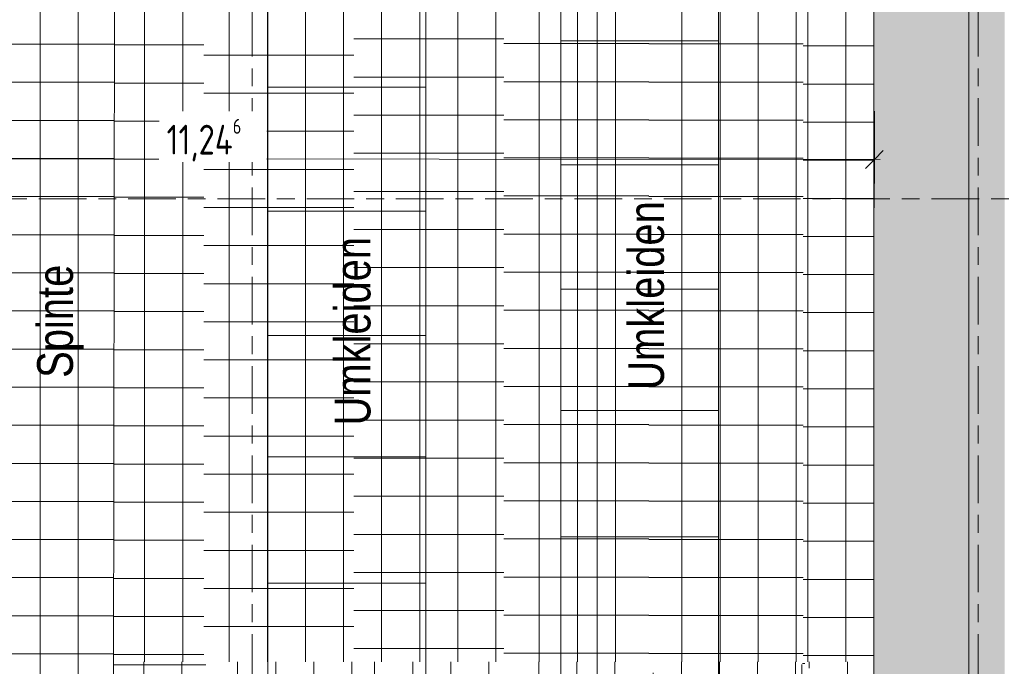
# Model space of a CAD drawing. Header units: metres. Extents: x 2 to 165, y -54 to 869.
# Tile 21 of 106: x 35.04 to 43.31, y -19.94 to -14.51. Entities that reach past the tile are written whole.
import ezdxf

# ---------------------------------------------------------------- set-up
doc = ezdxf.new("R2010")
doc.units = ezdxf.units.M
doc.linetypes.add('_Rasterlinie_', pattern=[0.75, 0.4, -0.1, 0.15, -0.1])
for name, color, linetype, lineweight in [('A_Bem', 7, 'Continuous', 5), ('A_Bem-100', 7, 'Continuous', 5), ('A_Geschossdecken', 7, 'Continuous', 5), ('A_Geschossdecken_Oberflächenschraffur', 7, 'Continuous', 5), ('A_Linien', 5, 'Continuous', 9), ('A_Notizen', 50, 'Continuous', 5), ('A_Raster', 128, 'Continuous', 5), ('A_Wand', 244, 'Continuous', 5), ('A_Wand_Schraff', 1, 'Continuous', 5)]:
    doc.layers.add(name, color=color, linetype=linetype, lineweight=lineweight)
doc.styles.add('Arial_3', font='arial.ttf', dxfattribs={"width": 0.8, "height": 0.3})
doc.styles.add('ISOCPEUR', font='isocpeur.ttf', dxfattribs={"width": 0.8, "height": 0.25})
doc.dimstyles.new('BLB-Standard_2_5_Aussen_maskiert_1', dxfattribs={"dimscale": 0.3048, "dimtxt": 0.248995, "dimasz": 0.492126, "dimexe": 1.32874, "dimexo": 0.0625, "dimgap": 0.032808, "dimtad": 1, "dimrnd": 0.001, "dimzin": 0, "dimdsep": 46, "dimtxsty": 'ISOCPEUR', "dimblk1": 'OBLIQUE', "dimblk2": 'OBLIQUE', "dimsah": 1, "dimcen": 0.09, "dimdle": 0.164042, "dimazin": 0, "dimtfac": 1, "dimtdec": 4, "dimtix": 1, "dimtmove": 0, "dimatfit": 3, "dimfxl": 1.32874, "dimfxlon": 1, "dimtvp": 1, "dimtfill": 1, "dimtolj": 1, "dimtzin": 0, "dimarcsym": 2})
pattern_1 = [(0.005, (56.99675, -0.028), (-2.8e-05, 0.32), []), (90, (56.99675, -0.028), (-0.32, 2e-17), [])]
pattern_2 = [(359.995, (56.90375, -0.015), (2.8e-05, 0.32), []), (90, (56.90375, -0.015), (-0.32, 2e-17), [])]
pattern_3 = [(0, (56.97275, -0.032), (0, 0.32), []), (90, (56.97275, -0.032), (-0.32, 2e-17), [])]
pattern_4 = [(0, (57.03575, 0), (0, 0.32), []), (90, (57.03575, 0), (-0.32, 2e-17), [])]
pattern_5 = [(0, (56.97275, -0.08), (0, 0.32), []), (90, (56.97275, -0.08), (-0.32, 2e-17), [])]
pattern_6 = [(359.985, (56.92075, -0.057), (8.38e-05, 0.32), []), (90, (56.92075, -0.057), (-0.32, 2e-17), [])]
pattern_7 = [(359.964, (56.88475, -0.105), (0.000201, 0.32), []), (90, (56.88475, -0.105), (-0.32, 2e-17), [])]
pattern_8 = [(0.001, (56.92575, 0.002), (-5.6e-06, 0.32), []), (90, (56.92575, 0.002), (-0.32, 2e-17), [])]
pattern_9 = [(359.995, (57.03275, 0.007), (2.8e-05, 0.32), []), (90, (57.03275, 0.007), (-0.32, 2e-17), [])]
pattern_10 = [(0.004, (57.00275, -0.019), (-2.23e-05, 0.32), []), (90, (57.00275, -0.019), (-0.32, 2e-17), [])]
pattern_11 = [(0, (56.97275, 0), (0, 0.32), []), (90, (56.97275, 0), (-0.32, 2e-17), [])]

# ---------------------------------------------------------------- blocks, each defined once
blk = doc.blocks.new('FP_14-AB- E0-  OK FFB')
at = {"layer": 'A_Geschossdecken_Oberflächenschraffur', "color": 9}
for p, q in [((-15.3103, -19.9059), (-15.3104, -6.6572)), ((-15.3103, -19.9059), (-15.3104, -6.6572)), ((-14.9903, -19.9059), (-14.9904, -6.6572)), ((-14.9903, -19.9059), (-14.9904, -6.6572)), ((-15.3482, -14.7344), (-14.7558, -14.7344)), ((-15.3482, -14.7344), (-14.7558, -14.7344)), ((-15.3482, -15.0544), (-14.7558, -15.0544)), ((-15.3482, -15.0544), (-14.7558, -15.0544)), ((-15.3482, -15.3744), (-14.7558, -15.3744)), ((-15.3482, -15.3744), (-14.7558, -15.3744)), ((-15.3482, -15.6944), (-14.7558, -15.6944)), ((-15.3482, -15.6944), (-14.7558, -15.6944)), ((-15.3482, -16.0144), (-14.7558, -16.0144)), ((-15.3482, -16.0144), (-14.7558, -16.0144)), ((-15.3482, -16.3344), (-14.7558, -16.3344)), ((-15.3482, -16.3344), (-14.7558, -16.3344)), ((-15.3482, -16.6544), (-14.7558, -16.6544)), ((-15.3482, -16.6544), (-14.7558, -16.6544)), ((-15.3482, -16.9744), (-14.7558, -16.9744)), ((-15.3482, -16.9744), (-14.7558, -16.9744)), ((-15.3482, -17.2944), (-14.7558, -17.2944)), ((-15.3482, -17.2944), (-14.7558, -17.2944)), ((-15.3482, -17.6144), (-14.7558, -17.6144)), ((-15.3482, -17.6144), (-14.7558, -17.6144)), ((-15.3482, -17.9344), (-14.7558, -17.9344)), ((-15.3482, -17.9344), (-14.7558, -17.9344)), ((-15.3482, -18.2544), (-14.7558, -18.2544)), ((-15.3482, -18.2544), (-14.7558, -18.2544)), ((-15.3482, -18.5744), (-14.7558, -18.5744)), ((-15.3482, -18.5744), (-14.7558, -18.5744)), ((-15.3482, -18.8944), (-14.7558, -18.8944)), ((-15.3482, -18.8944), (-14.7558, -18.8944)), ((-15.3482, -19.2144), (-14.7558, -19.2144)), ((-15.3482, -19.2144), (-14.7558, -19.2144)), ((-15.3482, -19.5344), (-14.7558, -19.5344)), ((-15.3482, -19.5344), (-14.7558, -19.5344)), ((-15.3482, -19.8544), (-14.7558, -19.8544)), ((-15.3482, -19.8544), (-14.7558, -19.8544))]:
    blk.add_line(p, q, dxfattribs=at)
blk = doc.blocks.new('FP_15-AB- E0-  OK FFB')
at = {"layer": 'A_Geschossdecken_Oberflächenschraffur', "color": 9}
for p, q in [((-18.89, -19.9059), (-18.89, -13.2815)), ((-18.89, -19.9059), (-18.89, -13.2815)), ((-18.57, -19.9059), (-18.5701, -13.2815)), ((-18.57, -19.9059), (-18.5701, -13.2815)), ((-18.2501, -19.9059), (-18.2501, -13.2815)), ((-18.2501, -19.9059), (-18.2501, -13.2815)), ((-17.9301, -19.9059), (-17.9302, -13.2815)), ((-17.9301, -19.9059), (-17.9302, -13.2815)), ((-19.1224, -14.676), (-17.862, -14.676)), ((-19.1224, -14.676), (-17.862, -14.676)), ((-19.1224, -14.996), (-17.862, -14.996)), ((-19.1224, -14.996), (-17.862, -14.996)), ((-19.1224, -15.316), (-17.862, -15.316)), ((-19.1224, -15.316), (-17.862, -15.316)), ((-19.1224, -15.636), (-17.862, -15.636)), ((-19.1224, -15.636), (-17.862, -15.636)), ((-19.1224, -15.956), (-17.862, -15.956)), ((-19.1224, -15.956), (-17.862, -15.956)), ((-19.1224, -16.276), (-17.862, -16.276)), ((-19.1224, -16.276), (-17.862, -16.276)), ((-19.1224, -16.596), (-17.862, -16.596)), ((-19.1224, -16.596), (-17.862, -16.596)), ((-19.1224, -16.916), (-17.862, -16.916)), ((-19.1224, -16.916), (-17.862, -16.916)), ((-19.1224, -17.236), (-17.862, -17.236)), ((-19.1224, -17.236), (-17.862, -17.236)), ((-19.1224, -17.556), (-17.862, -17.556)), ((-19.1224, -17.556), (-17.862, -17.556)), ((-19.1224, -17.876), (-17.862, -17.876)), ((-19.1224, -17.876), (-17.862, -17.876)), ((-19.1224, -18.196), (-17.862, -18.196)), ((-19.1224, -18.196), (-17.862, -18.196)), ((-19.1224, -18.516), (-17.862, -18.516)), ((-19.1224, -18.516), (-17.862, -18.516)), ((-19.1224, -18.836), (-17.862, -18.836)), ((-19.1224, -18.836), (-17.862, -18.836)), ((-19.1224, -19.156), (-17.862, -19.156)), ((-19.1224, -19.156), (-17.862, -19.156)), ((-19.1224, -19.476), (-17.862, -19.476)), ((-19.1224, -19.476), (-17.862, -19.476)), ((-19.1224, -19.796), (-17.862, -19.796)), ((-19.1224, -19.796), (-17.862, -19.796))]:
    blk.add_line(p, q, dxfattribs=at)
blk = doc.blocks.new('FP_18-AB- E0-  OK FFB')
at = {"layer": 'A_Geschossdecken_Oberflächenschraffur', "color": 9}
for p, q in [((-20.8812, -19.9059), (-20.8807, -6.6572)), ((-20.8812, -19.9059), (-20.8807, -6.6572)), ((-20.5613, -19.9059), (-20.5608, -6.6572)), ((-20.5613, -19.9059), (-20.5608, -6.6572)), ((-21.1339, -14.7258), (-20.3828, -14.7258)), ((-21.1339, -14.7258), (-20.3828, -14.7258)), ((-21.1344, -15.0458), (-20.3828, -15.0458)), ((-21.1344, -15.0458), (-20.3828, -15.0458)), ((-21.1349, -15.3658), (-20.3828, -15.3658)), ((-21.1349, -15.3658), (-20.3828, -15.3658)), ((-21.1354, -15.6858), (-20.3828, -15.6858)), ((-21.1354, -15.6858), (-20.3828, -15.6858)), ((-21.1359, -16.0058), (-20.3828, -16.0058)), ((-21.1359, -16.0058), (-20.3828, -16.0058)), ((-21.1364, -16.3258), (-20.3828, -16.3258)), ((-21.1364, -16.3258), (-20.3828, -16.3258)), ((-21.1369, -16.6457), (-20.3828, -16.6457)), ((-21.1369, -16.6457), (-20.3828, -16.6457)), ((-21.1374, -16.9657), (-20.3828, -16.9657)), ((-21.1374, -16.9657), (-20.3828, -16.9657)), ((-21.1379, -17.2857), (-20.3828, -17.2857)), ((-21.1379, -17.2857), (-20.3828, -17.2857)), ((-21.1384, -17.6057), (-20.3828, -17.6057)), ((-21.1384, -17.6057), (-20.3828, -17.6057)), ((-21.1389, -17.9257), (-20.3828, -17.9257)), ((-21.1389, -17.9257), (-20.3828, -17.9257)), ((-21.1394, -18.2457), (-20.3828, -18.2457)), ((-21.1394, -18.2457), (-20.3828, -18.2457)), ((-21.1399, -18.5657), (-20.3828, -18.5657)), ((-21.1399, -18.5657), (-20.3828, -18.5657)), ((-21.1403, -18.8857), (-20.3828, -18.8857)), ((-21.1403, -18.8857), (-20.3828, -18.8857)), ((-21.1408, -19.2057), (-20.3828, -19.2057)), ((-21.1408, -19.2057), (-20.3828, -19.2057)), ((-21.1413, -19.5257), (-20.3828, -19.5257)), ((-21.1413, -19.5257), (-20.3828, -19.5257)), ((-21.1418, -19.8457), (-20.3828, -19.8457)), ((-21.1418, -19.8457), (-20.3828, -19.8457))]:
    blk.add_line(p, q, dxfattribs=at)
blk = doc.blocks.new('FP_19-AB- E0-  OK FFB')
at = {"layer": 'A_Geschossdecken_Oberflächenschraffur', "color": 9}
for p, q in [((-20.1701, -15.4896), (-20.1701, -11.0734)), ((-20.1701, -15.4896), (-20.1701, -11.0734)), ((-19.8502, -15.4896), (-19.8501, -11.0734)), ((-19.8502, -15.4896), (-19.8501, -11.0734)), ((-19.5302, -15.4896), (-19.5302, -11.0734)), ((-19.5302, -15.4896), (-19.5302, -11.0734)), ((-19.2102, -15.4896), (-19.2102, -11.0734)), ((-19.2102, -15.4896), (-19.2102, -11.0734)), ((-20.3831, -14.811), (-19.1227, -14.811)), ((-20.3831, -14.811), (-19.1227, -14.811)), ((-20.3831, -15.131), (-19.1227, -15.131)), ((-20.3831, -15.131), (-19.1227, -15.131)), ((-20.3831, -15.451), (-19.1227, -15.451)), ((-20.3831, -15.451), (-19.1227, -15.451)), ((-20.1701, -19.9059), (-20.1701, -15.4896)), ((-20.1701, -19.9059), (-20.1701, -15.4896)), ((-19.8502, -19.9059), (-19.8502, -15.4896)), ((-19.8502, -19.9059), (-19.8502, -15.4896)), ((-19.5302, -19.9059), (-19.5302, -15.4896)), ((-19.5302, -19.9059), (-19.5302, -15.4896)), ((-19.2103, -19.9059), (-19.2102, -15.4896)), ((-19.2103, -19.9059), (-19.2102, -15.4896)), ((-20.3831, -15.771), (-19.1227, -15.771)), ((-20.3831, -15.771), (-19.1227, -15.771)), ((-20.3831, -16.091), (-19.1227, -16.091)), ((-20.3831, -16.091), (-19.1227, -16.091)), ((-20.3831, -16.411), (-19.1227, -16.411)), ((-20.3831, -16.411), (-19.1227, -16.411)), ((-20.3831, -16.731), (-19.1227, -16.731)), ((-20.3831, -16.731), (-19.1227, -16.731)), ((-20.3831, -17.051), (-19.1227, -17.051)), ((-20.3831, -17.051), (-19.1227, -17.051)), ((-20.3831, -17.371), (-19.1227, -17.371)), ((-20.3831, -17.371), (-19.1227, -17.371)), ((-20.3831, -17.691), (-19.1227, -17.691)), ((-20.3831, -17.691), (-19.1227, -17.691)), ((-20.3831, -18.011), (-19.1227, -18.011)), ((-20.3831, -18.011), (-19.1227, -18.011)), ((-20.3831, -18.331), (-19.1227, -18.331)), ((-20.3831, -18.331), (-19.1227, -18.331)), ((-20.3831, -18.651), (-19.1227, -18.651)), ((-20.3831, -18.651), (-19.1227, -18.651)), ((-20.3831, -18.971), (-19.1227, -18.971)), ((-20.3831, -18.971), (-19.1227, -18.971)), ((-20.3832, -19.291), (-19.1227, -19.291)), ((-20.3832, -19.291), (-19.1227, -19.291)), ((-20.3832, -19.611), (-19.1228, -19.611)), ((-20.3832, -19.611), (-19.1228, -19.611))]:
    blk.add_line(p, q, dxfattribs=at)
blk = doc.blocks.new('FP_20-AB- E0-  OK FFB')
at = {"layer": 'A_Geschossdecken_Oberflächenschraffur', "color": 9}
for p, q in [((-17.5657, -19.9059), (-17.5658, -6.6572)), ((-17.5657, -19.9059), (-17.5658, -6.6572)), ((-17.2457, -19.9059), (-17.2458, -6.6572)), ((-17.2457, -19.9059), (-17.2458, -6.6572)), ((-16.9257, -19.9059), (-16.9258, -6.6572)), ((-16.9257, -19.9059), (-16.9258, -6.6572)), ((-17.8622, -14.7146), (-16.6452, -14.7146)), ((-17.8622, -14.7146), (-16.6452, -14.7146)), ((-17.8622, -15.0346), (-16.6452, -15.0346)), ((-17.8622, -15.0346), (-16.6452, -15.0346)), ((-17.8622, -15.3546), (-16.6452, -15.3546)), ((-17.8622, -15.3546), (-16.6452, -15.3546)), ((-17.8622, -15.6746), (-16.6452, -15.6746)), ((-17.8622, -15.6746), (-16.6452, -15.6746)), ((-17.8622, -15.9946), (-16.6452, -15.9946)), ((-17.8622, -15.9946), (-16.6452, -15.9946)), ((-17.8622, -16.3146), (-16.6452, -16.3146)), ((-17.8622, -16.3146), (-16.6452, -16.3146)), ((-17.8622, -16.6346), (-16.6452, -16.6346)), ((-17.8622, -16.6346), (-16.6452, -16.6346)), ((-17.8622, -16.9546), (-16.6452, -16.9546)), ((-17.8622, -16.9546), (-16.6452, -16.9546)), ((-17.8622, -17.2746), (-16.6452, -17.2746)), ((-17.8622, -17.2746), (-16.6452, -17.2746)), ((-17.8622, -17.5946), (-16.6452, -17.5946)), ((-17.8622, -17.5946), (-16.6452, -17.5946)), ((-17.8622, -17.9146), (-16.6452, -17.9146)), ((-17.8622, -17.9146), (-16.6452, -17.9146)), ((-17.8622, -18.2346), (-16.6452, -18.2346)), ((-17.8622, -18.2346), (-16.6452, -18.2346)), ((-17.8622, -18.5546), (-16.6452, -18.5546)), ((-17.8622, -18.5546), (-16.6452, -18.5546)), ((-17.8622, -18.8746), (-16.6452, -18.8746)), ((-17.8622, -18.8746), (-16.6452, -18.8746)), ((-17.8622, -19.1946), (-16.6452, -19.1946)), ((-17.8622, -19.1946), (-16.6452, -19.1946)), ((-17.8622, -19.5146), (-16.6452, -19.5146)), ((-17.8622, -19.5146), (-16.6452, -19.5146)), ((-17.8622, -19.8346), (-16.6452, -19.8346)), ((-17.8622, -19.8346), (-16.6452, -19.8346))]:
    blk.add_line(p, q, dxfattribs=at)
blk = doc.blocks.new('DIMBLOCK171-AB- E0-  OK FFB')
at = {"layer": 'A_Bem-100', "lineweight": 9}
for p, q in [((39.8945, -3.1804), (39.8195, -3.1054)), ((39.8945, -3.1804), (39.9695, -3.2554)), ((39.8945, -23.2653), (39.8195, -23.1903)), ((39.8945, -23.2653), (39.9695, -23.3403))]:
    blk.add_line(p, q, dxfattribs=at)
at = {"layer": 'A_Bem-100'}
for p, q in [((39.4895, -3.1804), (40.2995, -3.1804)), ((39.8945, -3.1804), (39.4895, -3.1804)), ((39.8945, -23.2653), (39.8945, -3.1804)), ((39.4895, -23.2653), (40.2995, -23.2653)), ((39.8945, -23.2653), (39.4895, -23.2653))]:
    blk.add_line(p, q, dxfattribs=at)
at = {"layer": 'A_Bem-100', "color": 0, "insert": (39.5579, -13.5764), "char_height": 0.25, "width": 0.84852, "attachment_point": 1, "rotation": 90, "line_spacing_factor": 1.149209, "style": 'ISOCPEUR', "bg_fill": 3, "box_fill_scale": 1.25, "bg_fill_color": 256, "bg_fill_true_color": 13158600, "bg_fill_transparency": 0}
blk.add_mtext('20,08\\A2\\H0.5x;\\S5^  ;\\H2x;', dxfattribs=at)
blk = doc.blocks.new('_Oblique')
at = {"color": 0, "linetype": 'ByBlock', "lineweight": -2}
blk.add_line((-0.5, -0.5), (0.5, 0.5), dxfattribs=at)
blk = doc.blocks.new('DIMBLOCK261-AB- E0-  OK FFB')
at = {"layer": 'A_Bem-100'}
for p, q in [((30.9772, -15.2727), (30.9764, -16.0827)), ((30.9768, -15.6777), (30.9772, -15.2727)), ((42.222, -16.0935), (42.2228, -15.2835)), ((30.9268, -15.6776), (42.2724, -15.6885)), ((42.2224, -15.6885), (42.222, -16.0935))]:
    blk.add_line(p, q, dxfattribs=at)
at = {"layer": 'A_Bem-100', "lineweight": 9}
for p, q in [((30.9768, -15.6777), (31.0519, -15.6028)), ((42.2224, -15.6885), (42.2975, -15.6136)), ((30.9768, -15.6777), (30.9018, -15.7526)), ((42.2224, -15.6885), (42.1474, -15.7634))]:
    blk.add_line(p, q, dxfattribs=at)
at = {"layer": 'A_Bem-100', "color": 0, "insert": (36.2763, -15.3462), "char_height": 0.25, "width": 0.776814, "attachment_point": 1, "rotation": 359.94502, "line_spacing_factor": 1.149209, "style": 'ISOCPEUR', "bg_fill": 3, "box_fill_scale": 1.25, "bg_fill_color": 256, "bg_fill_true_color": 13158600, "bg_fill_transparency": 0}
blk.add_mtext('11,24\\A2\\H0.5x;\\S6^  ;\\H2x;', dxfattribs=at)

msp = doc.modelspace()

# ---------------------------------------------------------------- hatches: boundary and pattern name
at = {"layer": 'A_Geschossdecken_Oberflächenschraffur'}
h = msp.add_hatch(dxfattribs=at)
h.set_pattern_fill('FP_4', color=9, style=0, pattern_type=2)
h.set_pattern_definition(pattern_11)
h.paths.add_polyline_path([(35.8291, -21.0035), (35.8525, -5.8186), (34.8725, -5.8186), (34.8592, -20.9966)], flags=0)
h = msp.add_hatch(dxfattribs=at)
h.set_pattern_fill('FP_4', color=9, style=0, pattern_type=2)
h.set_pattern_definition(pattern_11)
h.paths.add_polyline_path([(35.8291, -21.0035), (35.8525, -5.8186), (34.8725, -5.8186), (34.8592, -20.9966)], flags=0)
h = msp.add_hatch(dxfattribs=at)
h.set_pattern_fill('FP_84', color=9, style=0, pattern_type=2)
h.set_pattern_definition(pattern_8)
h.paths.add_polyline_path([(41.6247, -19.9059), (41.6247, -6.6572), (40.3277, -6.6572), (40.3277, -19.9059), (41.3004, -19.9059)], flags=0)
h = msp.add_hatch(dxfattribs=at)
h.set_pattern_fill('FP_84', color=9, style=0, pattern_type=2)
h.set_pattern_definition(pattern_8)
h.paths.add_polyline_path([(41.6247, -19.9059), (41.6247, -6.6572), (40.3277, -6.6572), (40.3277, -19.9059), (41.3004, -19.9059)], flags=0)
h = msp.add_hatch(dxfattribs=at)
h.set_pattern_fill('FP_83', color=9, style=0, pattern_type=2)
h.set_pattern_definition(pattern_7)
h.paths.add_polyline_path([(38.2833, -22.726), (36.5898, -19.9059), (35.8308, -19.9059), (35.8301, -20.4), (38.2829, -22.7256)], flags=0)
h = msp.add_hatch(dxfattribs=at)
h.set_pattern_fill('FP_83', color=9, style=0, pattern_type=2)
h.set_pattern_definition(pattern_7)
h.paths.add_polyline_path([(38.2833, -22.726), (36.5898, -19.9059), (35.8308, -19.9059), (35.8301, -20.4), (38.2829, -22.7256)], flags=0)
h = msp.add_hatch(dxfattribs=at)
h.set_pattern_fill('FP_88', color=9, style=0, pattern_type=2)
h.set_pattern_definition(pattern_9)
h.paths.add_polyline_path([(38.2833, -22.726), (37.8502, -19.9059), (36.5898, -19.9059), (38.283, -22.7256)], flags=0)
h = msp.add_hatch(dxfattribs=at)
h.set_pattern_fill('FP_88', color=9, style=0, pattern_type=2)
h.set_pattern_definition(pattern_9)
h.paths.add_polyline_path([(38.2833, -22.726), (37.8502, -19.9059), (36.5898, -19.9059), (38.283, -22.7256)], flags=0)
h = msp.add_hatch(dxfattribs=at)
h.set_pattern_fill('FP_55', color=9, style=0, pattern_type=2)
h.set_pattern_definition(pattern_2)
h.paths.add_polyline_path([(38.2833, -22.726), (39.1106, -19.9059), (37.8502, -19.9059), (38.2832, -22.7256)], flags=0)
h = msp.add_hatch(dxfattribs=at)
h.set_pattern_fill('FP_55', color=9, style=0, pattern_type=2)
h.set_pattern_definition(pattern_2)
h.paths.add_polyline_path([(38.2833, -22.726), (39.1106, -19.9059), (37.8502, -19.9059), (38.2832, -22.7256)], flags=0)
h = msp.add_hatch(dxfattribs=at)
h.set_pattern_fill('FP_56', color=9, style=0, pattern_type=2)
h.set_pattern_definition(pattern_3)
h.paths.add_polyline_path([(38.2833, -22.726), (39.3428, -22.7256), (39.1106, -19.9059), (38.4304, -22.2245)], flags=0)
h = msp.add_hatch(dxfattribs=at)
h.set_pattern_fill('FP_56', color=9, style=0, pattern_type=2)
h.set_pattern_definition(pattern_3)
h.paths.add_polyline_path([(38.2833, -22.726), (39.3428, -22.7256), (39.1106, -19.9059), (38.4304, -22.2245)], flags=0)
h = msp.add_hatch(dxfattribs=at)
h.set_pattern_fill('FP_54', color=9, style=0, pattern_type=2)
h.set_pattern_definition(pattern_1)
h.paths.add_polyline_path([(39.3428, -22.7256), (40.8363, -21.446), (40.8363, -21.4109), (40.8773, -21.4109), (40.8877, -21.4019), (39.1106, -19.9059), (39.3363, -22.6467)], flags=0)
h = msp.add_hatch(dxfattribs=at)
h.set_pattern_fill('FP_54', color=9, style=0, pattern_type=2)
h.set_pattern_definition(pattern_1)
h.paths.add_polyline_path([(39.3428, -22.7256), (40.8363, -21.446), (40.8363, -21.4109), (40.8773, -21.4109), (40.8877, -21.4019), (39.1106, -19.9059), (39.3363, -22.6467)], flags=0)
h = msp.add_hatch(dxfattribs=at)
h.set_pattern_fill('FP_89', color=9, style=0, pattern_type=2)
h.set_pattern_definition(pattern_10)
h.paths.add_polyline_path([(40.8877, -21.4019), (40.3277, -19.9059), (39.1106, -19.9059), (39.5188, -20.2495)], flags=0)
h = msp.add_hatch(dxfattribs=at)
h.set_pattern_fill('FP_89', color=9, style=0, pattern_type=2)
h.set_pattern_definition(pattern_10)
h.paths.add_polyline_path([(40.8877, -21.4019), (40.3277, -19.9059), (39.1106, -19.9059), (39.5188, -20.2495)], flags=0)
h = msp.add_hatch(dxfattribs=at)
h.set_pattern_fill('FP_60', color=9, style=0, pattern_type=2)
h.set_pattern_definition(pattern_6)
h.paths.add_polyline_path([(40.8877, -21.4019), (41.6247, -19.9059), (40.3277, -19.9059), (40.8761, -21.3709)], flags=0)
h = msp.add_hatch(dxfattribs=at)
h.set_pattern_fill('FP_60', color=9, style=0, pattern_type=2)
h.set_pattern_definition(pattern_6)
h.paths.add_polyline_path([(40.8877, -21.4019), (41.6247, -19.9059), (40.3277, -19.9059), (40.8761, -21.3709)], flags=0)
h = msp.add_hatch(dxfattribs=at)
h.set_pattern_fill('FP_59', color=9, style=0, pattern_type=2)
h.set_pattern_definition(pattern_5)
h.paths.add_polyline_path([(42.2169, -21.4075), (42.2169, -20.5461), (41.6247, -19.9059), (40.8877, -21.4019), (41.6247, -21.405)], flags=0)
h = msp.add_hatch(dxfattribs=at)
h.set_pattern_fill('FP_59', color=9, style=0, pattern_type=2)
h.set_pattern_definition(pattern_5)
h.paths.add_polyline_path([(42.2169, -21.4075), (42.2169, -20.5461), (41.6247, -19.9059), (40.8877, -21.4019), (41.6247, -21.405)], flags=0)
h = msp.add_hatch(dxfattribs=at)
h.set_pattern_fill('FP_57', color=9, style=0, pattern_type=2)
h.set_pattern_definition(pattern_4)
h.paths.add_polyline_path([(42.2169, -20.5461), (42.2169, -19.9059), (41.6247, -19.9059), (41.9426, -20.2495)], flags=0)
h = msp.add_hatch(dxfattribs=at)
h.set_pattern_fill('FP_57', color=9, style=0, pattern_type=2)
h.set_pattern_definition(pattern_4)
h.paths.add_polyline_path([(42.2169, -20.5461), (42.2169, -19.9059), (41.6247, -19.9059), (41.9426, -20.2495)], flags=0)
at = {"layer": 'A_Wand_Schraff', "lineweight": 9}
for points in [[(43.0169, -21.3709), (43.3169, -21.3709), (43.3169, -3.1161), (43.0169, -3.1161), (43.0169, -20.2495)], [(43.0169, -21.3709), (43.0169, -3.1804), (42.2169, -3.1804), (42.2169, -21.3709), (42.9209, -21.3709)]]:
    msp.add_hatch(color=253, dxfattribs=at).paths.add_polyline_path(points, flags=0)

# ---------------------------------------------------------------- linework, layer by layer
at = {"layer": 'A_Geschossdecken', "color": 253, "lineweight": 9}
msp.add_line((35.8291, -21.0035), (35.8525, -5.8186), dxfattribs=at)
at = {"layer": 'A_Linien', "color": 10, "lineweight": 18}
for p, q in [((39.5874, -5.4065), (39.5874, -21.0427)), ((40.9127, -21.0427), (40.9127, -5.4065)), ((37.1274, -5.7413), (37.1274, -21.0277)), ((38.4527, -21.0277), (38.4527, -5.7413)), ((40.9127, -14.6917), (39.5874, -14.6917)), ((38.4527, -15.0813), (37.1274, -15.0813)), ((40.9127, -15.7317), (39.5874, -15.7317)), ((38.4527, -16.1213), (37.1274, -16.1213)), ((40.9127, -16.7758), (39.5874, -16.7758)), ((38.4527, -17.1655), (37.1274, -17.1655)), ((40.9127, -17.7958), (39.5874, -17.7958)), ((38.4527, -18.1855), (37.1274, -18.1855)), ((40.9127, -18.8558), (39.5874, -18.8558)), ((38.4527, -19.2455), (37.1274, -19.2455))]:
    msp.add_line(p, q, dxfattribs=at)
at = {"layer": 'A_Raster', "linetype": '_Rasterlinie_', "lineweight": 9}
for p, q in [((36.9942, -53.073), (36.9942, 37.0621)), ((43.0942, -53.073), (43.0942, 37.0621)), ((88.1031, -16.0184), (15.5195, -16.0184))]:
    msp.add_line(p, q, dxfattribs=at)
at = {"layer": 'A_Wand', "color": 250, "lineweight": 9}
for p, q in [((43.0169, -21.3709), (43.0169, -3.1161)), ((42.2169, -3.1804), (42.2169, -21.4109))]:
    msp.add_line(p, q, dxfattribs=at)

# ---------------------------------------------------------------- block references
at = {"layer": 'A_Geschossdecken', "color": 253, "lineweight": 9}
for name in ['FP_18-AB- E0-  OK FFB', 'FP_19-AB- E0-  OK FFB', 'FP_15-AB- E0-  OK FFB', 'FP_20-AB- E0-  OK FFB', 'FP_14-AB- E0-  OK FFB']:
    msp.add_blockref(name, (56.9727, 0), dxfattribs=at)

# ---------------------------------------------------------------- texts
at = {"layer": 'A_Notizen', "color": 7, "char_height": 0.3, "attachment_point": 1, "rotation": 90, "style": 'Arial_3'}
for s, insert, width in [('Umkleiden', (37.6886, -17.922), 1.962531), ('Spinte', (35.1886, -17.522), 1.173671)]:
    msp.add_mtext(s, dxfattribs=dict(at, insert=insert, width=width))

# ---------------------------------------------------------------- next in the draw order: dimensions: what is measured, and where the dimension line sits
at = {"layer": 'A_Bem'}
dim = msp.add_linear_dim(base=(39.8945, -3.1804), p1=(39.4895, -23.2653), p2=(39.4895, -3.1804), angle=90, text='\\A1;20,08\\Q;{\\A1;{\\H0.5x;\\S5^ ;}}', dimstyle='BLB-Standard_2_5_Aussen_maskiert_1', override={"dimpost": '<>', "dimfxl": 20.084912}, dxfattribs=at)
dim.commit()
dim.dimension.update_dxf_attribs({"geometry": 'DIMBLOCK171-AB- E0-  OK FFB', "text_midpoint": (39.7345, -13.2228)})

# ---------------------------------------------------------------- next in the draw order: texts
at = {"layer": 'A_Notizen', "color": 7, "insert": (40.155, -17.622), "char_height": 0.3, "width": 1.962531, "attachment_point": 1, "rotation": 90, "style": 'Arial_3'}
msp.add_mtext('Umkleiden', dxfattribs=at)

# ---------------------------------------------------------------- next in the draw order: dimensions: what is measured, and where the dimension line sits
at = {"layer": 'A_Bem'}
dim = msp.add_linear_dim(base=(42.2224, -15.6885), p1=(30.9772, -15.2727), p2=(42.222, -16.0935), angle=359.94502, text='\\A1;11,24\\Q;{\\A1;{\\H0.5x;\\S6^ ;}}', dimstyle='BLB-Standard_2_5_Aussen_maskiert_1', override={"dimpost": '<>', "dimfxl": 11.274752}, dxfattribs=at)
dim.commit()
dim.dimension.update_dxf_attribs({"geometry": 'DIMBLOCK261-AB- E0-  OK FFB', "text_midpoint": (36.5998, -15.5231)})

doc.saveas('drawing.dxf')
